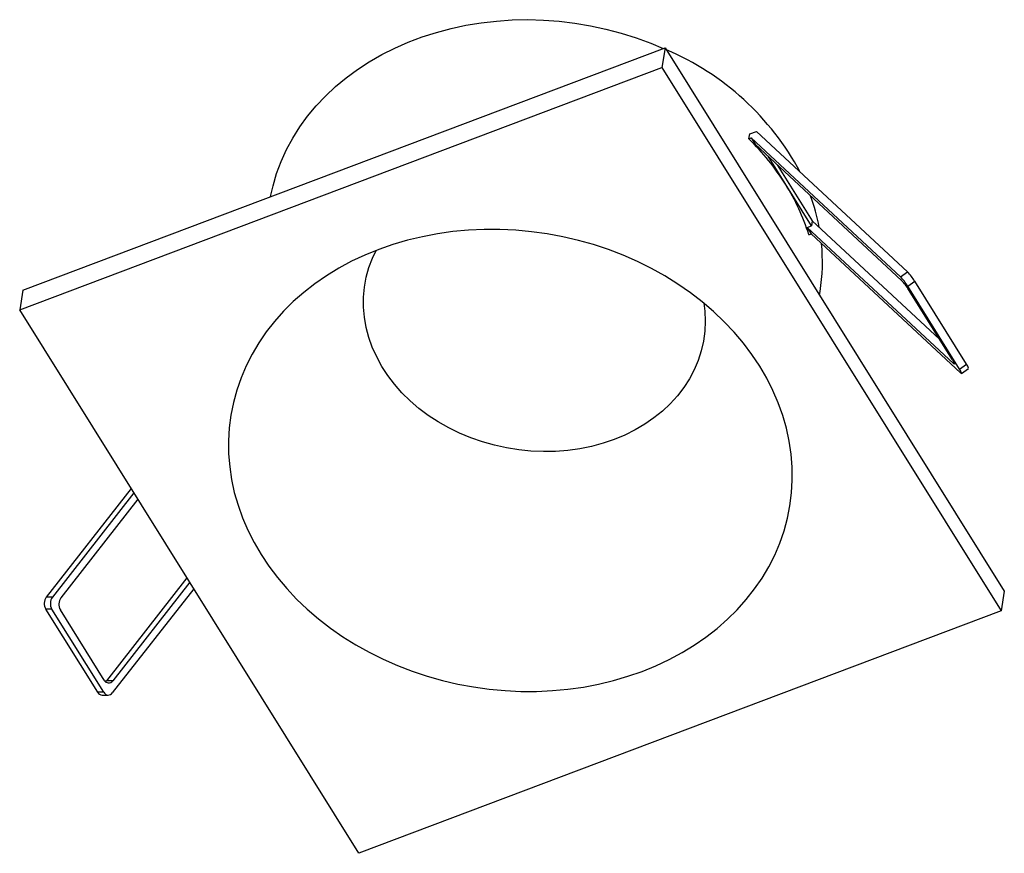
# Model space of a CAD drawing. Header units: millimetres. Extents: x -114 to 0, y -28 to 69.
import ezdxf

# ---------------------------------------------------------------- set-up
doc = ezdxf.new("R2010")
doc.units = ezdxf.units.MM

msp = doc.modelspace()

# ---------------------------------------------------------------- linework, layer by layer
at = {"color": 7, "linetype": 'Continuous', "lineweight": 25}
for p, q in [((-113.99, 37.39), (-39.15, 65.65)), ((-39.15, 65.65), (-39.53, 63.34)), ((-39.15, 65.65), (0.37, 2.31)), ((-114.36, 35.08), (-39.53, 63.34)), ((-39.53, 63.34), (0, 0)), ((-29.38, 55.03), (-29.29, 55.61)), ((-29.38, 55.03), (-29.12, 55.13)), ((-29.29, 55.61), (-28.52, 55.9)), ((-29.12, 55.13), (-28.65, 54.39)), ((-29.12, 55.13), (-11.71, 38.94)), ((-28.52, 55.9), (-10.9, 39.52)), ((-28.65, 54.39), (-11.6, 38.53)), ((-22.1, 44.89), (-27.16, 52.99)), ((-26.08, 51.99), (-22.01, 45.47)), ((-22.61, 44.7), (-22.1, 44.89)), ((-22.01, 45.47), (-22.1, 44.89)), ((-22.01, 45.47), (-7.17, 31.67)), ((-22.61, 44.7), (-22.14, 43.95)), ((-22.61, 44.7), (-5.56, 28.84)), ((-22.41, 43.85), (-22.14, 43.95)), ((-22.14, 43.95), (-4.73, 27.76)), ((-11.71, 38.94), (-10.9, 39.52)), ((-10.88, 37.86), (-10.07, 38.44)), ((-4.03, 28.75), (-10.07, 38.44)), ((-113.99, 37.39), (-114.36, 35.08)), ((-21.16, 36.81), (-21.09, 37.23)), ((-4.84, 28.17), (-10.88, 37.86)), ((-5.66, 29.25), (-10.78, 37.45)), ((-74.83, -28.26), (-114.36, 35.08)), ((-4.84, 28.17), (-4.03, 28.75)), ((-4.62, 27.69), (-3.81, 28.27)), ((-101.38, 14.27), (-111.26, 1.61)), ((-101.06, 13.76), (-110.55, 1.61)), ((-100.59, 13.02), (-109.56, 1.53)), ((-94.87, 3.84), (-104.23, -8.15)), ((-94.08, 2.58), (-103.57, -9.57)), ((-94.55, 3.33), (-103.52, -8.15)), ((0.37, 2.31), (0, 0)), ((-110.55, 1.61), (-111.26, 1.61)), ((-110.6, 0.2), (-111.32, 0.2)), ((-105.27, -9.49), (-111.32, 0.2)), ((-104.56, -9.49), (-110.6, 0.2)), ((-104.5, -8.08), (-109.62, 0.12)), ((0, 0), (-74.83, -28.26)), ((-104.34, -8.27), (-104.23, -8.15)), ((-103.52, -8.15), (-104.23, -8.15)), ((-104.56, -9.49), (-105.27, -9.49)), ((-104.75, -9.82), (-104.04, -9.82))]:
    msp.add_line(p, q, dxfattribs=at)
at = {"color": 8, "linetype": 'Continuous', "lineweight": 25}
msp.add_line((-5.56, 28.84), (-5.47, 28.9), dxfattribs=at)
at = {"color": 7, "linetype": 'Continuous', "lineweight": 25, "flags": 128}
for points in [[(-85.14, 48.29), (-84.84, 49.56), (-84.42, 51), (-83.89, 52.4), (-83.26, 53.78), (-82.54, 55.11), (-81.72, 56.41), (-80.81, 57.66), (-79.82, 58.86), (-78.74, 60.01), (-77.57, 61.11), (-76.33, 62.14), (-75.01, 63.11), (-73.63, 64.01), (-72.18, 64.85), (-70.66, 65.61), (-69.1, 66.3), (-67.48, 66.91), (-65.81, 67.44), (-64.1, 67.9), (-62.36, 68.27), (-60.59, 68.56), (-58.8, 68.76), (-56.99, 68.88), (-55.16, 68.92), (-53.33, 68.87), (-51.5, 68.73), (-49.68, 68.51), (-47.86, 68.21), (-46.07, 67.82), (-44.29, 67.36), (-42.54, 66.81), (-40.83, 66.19), (-39.36, 65.57)], [(-72.53, 42.13), (-74.13, 41.48), (-75.68, 40.75), (-77.18, 39.94), (-78.61, 39.07), (-79.97, 38.13), (-81.26, 37.13), (-82.48, 36.06), (-83.61, 34.93), (-84.66, 33.75), (-85.63, 32.52), (-86.51, 31.25), (-87.29, 29.92), (-87.98, 28.56), (-88.57, 27.17), (-89.07, 25.74), (-89.46, 24.29), (-89.75, 22.82), (-89.94, 21.33), (-90.03, 19.83), (-90.01, 18.32), (-89.89, 16.81), (-89.67, 15.3), (-89.35, 13.8), (-88.92, 12.31), (-88.39, 10.84), (-87.77, 9.39), (-87.05, 7.96), (-86.23, 6.57), (-85.33, 5.21), (-84.33, 3.88), (-83.25, 2.6), (-82.09, 1.37), (-80.85, 0.19), (-79.53, -0.94), (-78.15, -2.01), (-76.7, -3.02), (-75.19, -3.96), (-73.62, -4.83), (-71.99, -5.64), (-70.33, -6.37), (-68.62, -7.03), (-66.87, -7.61), (-65.1, -8.11), (-63.3, -8.53), (-61.48, -8.87), (-59.64, -9.12), (-57.8, -9.29), (-55.96, -9.38), (-54.12, -9.38), (-52.29, -9.3), (-50.48, -9.13), (-48.68, -8.88), (-46.92, -8.54), (-45.18, -8.13), (-43.49, -7.63), (-41.83, -7.05), (-40.23, -6.4), (-38.68, -5.67), (-37.18, -4.87), (-35.75, -3.99), (-34.39, -3.05), (-33.1, -2.05), (-31.88, -0.98), (-30.75, 0.14), (-29.7, 1.32), (-28.73, 2.56), (-27.85, 3.83), (-27.07, 5.15), (-26.38, 6.51), (-25.79, 7.91), (-25.29, 9.33), (-24.9, 10.79), (-24.61, 12.26), (-24.42, 13.75), (-24.33, 15.25), (-24.35, 16.76), (-24.47, 18.27), (-24.69, 19.77), (-25.01, 21.28), (-25.44, 22.76), (-25.97, 24.24), (-26.59, 25.69), (-27.31, 27.12), (-28.13, 28.51), (-29.03, 29.87), (-30.03, 31.2), (-31.11, 32.48), (-32.27, 33.71), (-33.51, 34.89), (-34.83, 36.02), (-36.21, 37.09), (-37.66, 38.09), (-39.18, 39.04), (-40.74, 39.91), (-42.37, 40.72), (-44.03, 41.45), (-45.74, 42.11), (-47.49, 42.69), (-49.26, 43.19), (-51.06, 43.61), (-52.88, 43.94), (-54.72, 44.2), (-56.56, 44.37), (-58.4, 44.46), (-60.24, 44.46), (-62.07, 44.37), (-63.88, 44.21), (-65.68, 43.96), (-67.44, 43.62), (-69.18, 43.2), (-70.87, 42.71), (-72.53, 42.13)], [(-45.09, 19.98), (-46.38, 19.54), (-47.72, 19.18), (-49.09, 18.9), (-50.49, 18.7), (-51.91, 18.59), (-53.34, 18.56), (-54.78, 18.62), (-56.21, 18.76), (-57.64, 18.99), (-59.05, 19.3), (-60.43, 19.69), (-61.79, 20.16), (-63.1, 20.71), (-64.37, 21.33), (-65.59, 22.02), (-66.75, 22.78), (-67.84, 23.61), (-68.87, 24.49), (-69.82, 25.42), (-70.68, 26.41), (-71.47, 27.43), (-72.16, 28.5), (-72.76, 29.6), (-73.27, 30.73), (-73.68, 31.88), (-73.98, 33.05), (-74.19, 34.22), (-74.29, 35.4), (-74.29, 36.57), (-74.18, 37.74), (-73.97, 38.89), (-73.66, 40.02), (-73.25, 41.13), (-72.84, 42.01)], [(-34.63, 35.86), (-34.52, 34.95), (-34.47, 33.78), (-34.53, 32.6), (-34.69, 31.44), (-34.95, 30.3), (-35.31, 29.18), (-35.77, 28.09), (-36.33, 27.04), (-36.98, 26.03), (-37.72, 25.06), (-38.55, 24.15), (-39.47, 23.29), (-40.46, 22.49), (-41.52, 21.76), (-42.65, 21.09), (-43.84, 20.5), (-45.09, 19.98)], [(-5.66, 29.25), (-5.58, 29.11), (-5.51, 28.99), (-5.46, 28.89), (-5.44, 28.82), (-5.43, 28.78), (-5.45, 28.77), (-5.49, 28.79), (-5.56, 28.84)], [(-4.73, 27.76), (-4.67, 27.71), (-4.63, 27.69), (-4.61, 27.7), (-4.61, 27.74), (-4.64, 27.81), (-4.69, 27.91), (-4.75, 28.03), (-4.84, 28.17)]]:
    msp.add_lwpolyline(points, dxfattribs=at)
at = {"color": 7, "linetype": 'Continuous', "lineweight": 25}
for centre, radius, start, end in [((-51.55, 36.04), 31.94, 28.227, 66.8775), ((-49.89, 34.18), 29.24, 32.1313, 45.4801), ((-46.57, 36.27), 25.32, 17.4365, 32.1333), ((-44.18, 40.38), 23.39, 10.6843, 20.0352), ((-42.38, 40.65), 21.56, 350.8825, 5.7897), ((-15.6, 35.07), 6.47, 31.3471, 43.4021), ((-16.41, 34.49), 6.47, 31.3471, 43.4021), ((-16.3, 34.08), 6.47, 31.3471, 43.4021), ((-4.71, 28.15), 0.907, 7.806, 41.6698), ((-110.19, 0.86), 1.31, 144.9945, 210.4813), ((-109.48, 0.86), 1.31, 144.9945, 210.4813), ((-108.49, 0.78), 1.31, 144.9945, 210.4813), ((-103.99, -7.83), 0.57, 205.3736, 325.5412), ((-104.72, -9.19), 0.63, 207.9777, 266.6588), ((-104.04, -9.24), 0.57, 205.3736, 325.5412)]:
    msp.add_arc(centre, radius, start, end, dxfattribs=at)

doc.saveas('drawing.dxf')
